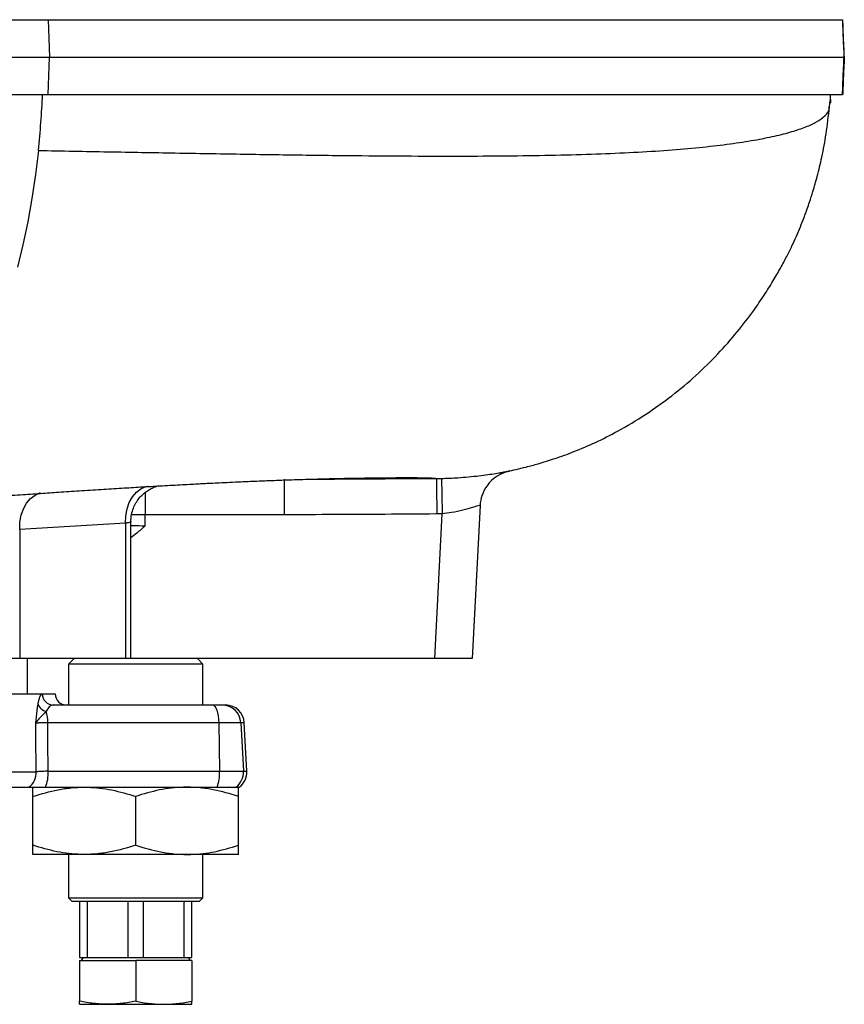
# Model space of a CAD drawing. Header units: millimetres. Extents: x 1568 to 5347, y 1283 to 6159.
# Tile 9 of 16: x 4906 to 5347, y 1556 to 2083. Entities that reach past the tile are written whole.
import ezdxf

# ---------------------------------------------------------------- set-up
doc = ezdxf.new("R2010")
doc.units = ezdxf.units.MM
doc.header["$LTSCALE"] = 2

msp = doc.modelspace()

# ---------------------------------------------------------------- linework, layer by layer
at = {"color": 7, "linetype": 'Continuous', "lineweight": 25}
for p, q in [((4921.06, 2082.87), (4921.63, 2062.87)), ((4921.06, 2082.87), (4921.08, 2082.87)), ((4921.08, 2082.87), (4921.65, 2062.87)), ((4921.06, 2042.87), (4921.63, 2062.87)), ((4921.08, 2042.87), (4921.65, 2062.87)), ((4921.63, 2062.87), (4921.65, 2062.87)), ((4921.06, 2042.87), (4921.08, 2042.87)), ((5339.64, 2040.18), (5339.64, 2042.87)), ((5339.64, 2040.18), (5339.64, 2038.37)), ((5339.12, 2035.84), (5339.44, 2038.5)), ((5339.48, 2038.37), (5339.64, 2038.37)), ((5168.09, 1841.32), (5168.04, 1841.36)), ((5047.23, 1836.87), (5047.23, 1817.91)), ((5127.88, 1740.87), (5131.94, 1818.38)), ((5131.94, 1818.38), (5129, 1818.33)), ((5152.14, 1822.78), (5147.85, 1740.87)), ((4962.32, 1813.32), (4905.75, 1809.92)), ((4962.32, 1813.32), (4962.32, 1740.87)), ((4965.25, 1740.87), (4965.25, 1814.18)), ((5047.23, 1817.91), (4972.94, 1817.91)), ((4905.75, 1809.92), (4905.75, 1740.87)), ((4905.75, 1740.87), (4891.61, 1740.87)), ((4962.32, 1740.87), (4905.75, 1740.87)), ((4909.85, 1722.07), (4909.85, 1740.87)), ((4934.85, 1740.87), (4931.85, 1737.87)), ((4965.25, 1740.87), (4962.32, 1740.87)), ((5127.88, 1740.87), (4965.25, 1740.87)), ((5003.85, 1737.87), (5000.85, 1740.87)), ((5147.85, 1740.87), (5127.88, 1740.87)), ((4931.85, 1737.87), (4931.85, 1716.07)), ((5003.85, 1737.87), (4931.85, 1737.87)), ((5003.85, 1716.07), (5003.85, 1737.87)), ((4728.85, 1722.07), (4924.77, 1722.07)), ((4924.77, 1721.96), (4924.77, 1722.07)), ((4923.83, 1716.07), (5008.86, 1716.07)), ((5008.86, 1716.07), (5014.16, 1716.07)), ((5014.16, 1716.07), (5015.95, 1716.07)), ((5012.28, 1706.59), (4920.8, 1706.59)), ((5012.28, 1706.59), (5012.74, 1680.59)), ((5024.12, 1706.59), (5012.28, 1706.59)), ((5024.12, 1706.59), (5025.48, 1680.59)), ((5027.3, 1680.59), (5025.94, 1706.59)), ((4920.97, 1680.59), (5012.74, 1680.59)), ((5012.74, 1680.59), (5025.48, 1680.59)), ((4766.89, 1672.07), (4910.69, 1672.07)), ((4919.61, 1672.07), (5011.38, 1672.07)), ((5011.38, 1672.07), (5021.51, 1672.07)), ((5021.51, 1672.07), (5023.31, 1672.07)), ((4912.85, 1640.98), (4912.85, 1667.15)), ((4967.85, 1640.98), (4967.85, 1667.15)), ((5022.85, 1640.98), (5022.85, 1667.15)), ((4940.35, 1636.07), (4912.85, 1636.07)), ((4931.85, 1636.07), (4931.85, 1612.87)), ((4995.35, 1636.07), (4940.35, 1636.07)), ((5022.85, 1636.07), (4995.35, 1636.07)), ((5003.85, 1612.87), (5003.85, 1636.07)), ((4931.85, 1612.87), (4933.85, 1610.87)), ((4931.85, 1612.87), (5003.85, 1612.87)), ((5001.85, 1610.87), (5003.85, 1612.87)), ((5001.85, 1610.87), (4933.85, 1610.87)), ((4937.85, 1610.87), (4937.85, 1580.87)), ((4942.03, 1580.87), (4942.03, 1610.87)), ((4963.68, 1610.87), (4963.68, 1580.87)), ((4972.03, 1580.87), (4972.03, 1610.87)), ((4993.68, 1610.87), (4993.68, 1580.87)), ((4997.85, 1580.87), (4997.85, 1610.87)), ((4937.85, 1580.87), (4942.03, 1580.87)), ((4937.85, 1579.27), (4937.85, 1557.56)), ((4937.85, 1579.27), (4967.85, 1579.27)), ((4939.66, 1580.87), (4938.74, 1579.27)), ((4942.03, 1580.87), (4963.68, 1580.87)), ((4963.68, 1580.87), (4972.03, 1580.87)), ((4967.85, 1579.27), (4967.85, 1557.56)), ((4997.85, 1579.27), (4967.85, 1579.27)), ((4972.03, 1580.87), (4993.68, 1580.87)), ((4993.68, 1580.87), (4997.85, 1580.87)), ((4996.96, 1579.27), (4996.04, 1580.87)), ((4997.85, 1579.27), (4997.85, 1557.56)), ((4937.85, 1555.87), (4952.85, 1555.87)), ((4952.85, 1555.87), (4982.85, 1555.87)), ((4982.85, 1555.87), (4997.85, 1555.87))]:
    msp.add_line(p, q, dxfattribs=at)
at = {"color": 8, "linetype": 'Continuous', "lineweight": 25}
for p, q in [((4972.94, 1830.03), (4972.94, 1817.91)), ((4917.91, 1721.96), (4924.77, 1721.96)), ((5025.94, 1706.59), (5024.12, 1706.59)), ((4770.89, 1680.24), (4914.61, 1680.24)), ((5025.48, 1680.59), (5027.3, 1680.59))]:
    msp.add_line(p, q, dxfattribs=at)
at = {"color": 7, "linetype": 'Continuous', "lineweight": 25, "flags": 128}
for points in [[(4915.77, 2012.87), (4914.22, 1999.92), (4912.31, 1987.16), (4910.05, 1974.64), (4907.45, 1962.38), (4904.52, 1950.42)], [(5131.46, 1837.33), (5131.47, 1836.95), (5131.5, 1835.88), (5131.55, 1834.14), (5131.61, 1831.8), (5131.68, 1828.95), (5131.76, 1825.68), (5131.85, 1822.12), (5131.94, 1818.38)], [(5008.86, 1716.07), (5009.5, 1715.89), (5010.13, 1715.35), (5010.7, 1714.49), (5011.21, 1713.32), (5011.64, 1711.89), (5011.97, 1710.25), (5012.18, 1708.46), (5012.28, 1706.59)], [(4914.61, 1680.24), (4914.47, 1700.21), (4914.43, 1706.24)]]:
    msp.add_lwpolyline(points, dxfattribs=at)
at = {"color": 8, "linetype": 'Continuous', "lineweight": 25, "flags": 128}
for points in [[(5059.21, 1836.89), (5074.26, 1836.92), (5101.31, 1837.06), (5128.8, 1837.28), (5128.8, 1837.28), (5128.8, 1837.28)], [(4905.75, 1809.92), (4905.89, 1813.85), (4906.58, 1817.62), (4907.78, 1821.09), (4909.46, 1824.13), (4911.54, 1826.61), (4913.95, 1828.44), (4916.6, 1829.55), (4916.82, 1829.61)], [(4962.32, 1813.32), (4962.5, 1817.23), (4963.21, 1820.98), (4964.43, 1824.45), (4966.12, 1827.48), (4968.21, 1829.96), (4970.62, 1831.8), (4973.25, 1832.93), (4974.19, 1833.15)]]:
    msp.add_lwpolyline(points, dxfattribs=at)
at = {"color": 7, "linetype": 'Continuous', "lineweight": 25}
for centre, radius, start, end in [((4446.47, 2062.34), 471.9, 353.9826, 357.6354), ((5172.12, 1821.73), 20, 144.1495, 176.9998), ((4923.87, 1722.02), 5.96, 180.6043, 269.6148), ((4930.77, 1722.07), 6, 181, 270), ((4921.06, 1718.35), 5.75, 197.8488, 258.7643), ((5014.15, 1706.08), 9.98, 2.9084, 89.9203), ((5015.95, 1706.07), 10, 3, 90), ((4897.68, 1706.47), 23.11, 0.3075, 15.6632), ((4904.53, 1680.04), 10.08, 307.7003, 1.1441), ((4899.89, 1679.59), 21.11, 339.112, 2.7121), ((4991.66, 1679.59), 21.11, 339.1126, 2.7116), ((5015.48, 1680.06), 10.01, 306.9871, 3.0142), ((5017.31, 1680.07), 10, 306.8699, 3)]:
    msp.add_arc(centre, radius, start, end, dxfattribs=at)
at = {"color": 8, "linetype": 'Continuous', "lineweight": 25}
for centre, radius, start, end in [((5172.12, 1821.73), 20, 101.6147, 144.1487), ((4975.3, 1461.35), 356.57, 90.3788, 91.5634)]:
    msp.add_arc(centre, radius, start, end, dxfattribs=at)
at = {"color": 7, "linetype": 'Continuous', "lineweight": 25}
for centre, major_axis, ratio, start_param, end_param in [((4417.85, 405.71), (0, 10685.44), 0.052408, 4.844383, 4.844938), ((4469.09, 3848.93), (-164.45, 9154.87), 0.04642, 4.472431, 4.475354)]:
    msp.add_ellipse(centre, major_axis=major_axis, ratio=ratio, start_param=start_param, end_param=end_param, dxfattribs=at)
for points, knots in [([(3836.44, 2082.87), (3848.6, 2082.87), (3872.91, 2082.87), (3910.39, 2082.87), (3948.51, 2082.87), (3987.77, 2082.87), (4028.1, 2082.87), (4069.5, 2082.87), (4111.38, 2082.87), (4153.67, 2082.87), (4196.32, 2082.87), (4239.24, 2082.87), (4282.37, 2082.87), (4326.02, 2082.87), (4370.15, 2082.87), (4414.68, 2082.87), (4459.1, 2082.87), (4502.98, 2082.87), (4546.25, 2082.87), (4588.86, 2082.87), (4631.07, 2082.87), (4673.54, 2082.87), (4716.17, 2082.87), (4758.87, 2082.87), (4800.86, 2082.87), (4841.97, 2082.87), (4882.19, 2082.87), (4908.11, 2082.87), (4921.06, 2082.87)], [0, 0, 0, 0, 0.036607, 0.073244, 0.109881, 0.146488, 0.184426, 0.222396, 0.260366, 0.298304, 0.336238, 0.374206, 0.412173, 0.450107, 0.489133, 0.528194, 0.567255, 0.606281, 0.644389, 0.682531, 0.720673, 0.758781, 0.79892, 0.839136, 0.879391, 0.919646, 0.959861, 1, 1, 1, 1]), ([(4921.08, 2082.87), (4927.9, 2082.87), (4941.55, 2082.87), (4968.42, 2082.87), (5001.11, 2082.87), (5038.76, 2082.87), (5074.67, 2082.87), (5108.66, 2082.87), (5140.62, 2082.87), (5170.51, 2082.87), (5198.28, 2082.87), (5223.86, 2082.87), (5247.18, 2082.87), (5266.67, 2082.87), (5282.8, 2082.87), (5296.08, 2082.87), (5307.86, 2082.87), (5318.27, 2082.87), (5327.2, 2082.87), (5334.59, 2082.87), (5340.23, 2082.87), (5344.36, 2082.87), (5345.56, 2082.87), (5346.18, 2082.87)], [0, 0, 0, 0, 0.027305, 0.054609, 0.109573, 0.164615, 0.219657, 0.274621, 0.329311, 0.384001, 0.438691, 0.493382, 0.548071, 0.60276, 0.645473, 0.688223, 0.730974, 0.773687, 0.818392, 0.86314, 0.907888, 0.952593, 1, 1, 1, 1]), ([(5346.18, 2082.87), (5346.23, 2081.17), (5346.34, 2077.71), (5346.59, 2070.96), (5346.85, 2065.85), (5346.99, 2062.87)], [0, 0, 0, 0, 0.2861654, 0.5828905, 1, 1, 1, 1]), ([(5347.1, 2062.87), (5347, 2064.91), (5346.8, 2068.79), (5346.56, 2074.35), (5346.39, 2079.03), (5346.3, 2081.72), (5346.26, 2082.87)], [0, 0, 0, 0, 0.285864, 0.541229, 0.804003, 1, 1, 1, 1]), ([(3836.64, 2062.87), (3848.74, 2062.87), (3872.93, 2062.87), (3910.21, 2062.87), (3948.13, 2062.87), (3987.25, 2062.87), (4027.54, 2062.87), (4068.97, 2062.87), (4110.89, 2062.87), (4153.23, 2062.87), (4195.91, 2062.87), (4238.88, 2062.87), (4282.05, 2062.87), (4325.74, 2062.87), (4369.91, 2062.87), (4414.49, 2062.87), (4458.96, 2062.87), (4502.89, 2062.87), (4546.2, 2062.87), (4588.86, 2062.87), (4631.11, 2062.87), (4673.63, 2062.87), (4716.34, 2062.87), (4759.13, 2062.87), (4801.19, 2062.87), (4842.38, 2062.87), (4882.68, 2062.87), (4908.65, 2062.87), (4921.63, 2062.87)], [0, 0, 0, 0, 0.036397, 0.072823, 0.109249, 0.145646, 0.183611, 0.22161, 0.259608, 0.297573, 0.335535, 0.37353, 0.411525, 0.449488, 0.488542, 0.527631, 0.566721, 0.605776, 0.643912, 0.682081, 0.720251, 0.758387, 0.798591, 0.838873, 0.879194, 0.919515, 0.959796, 1, 1, 1, 1]), ([(4921.65, 2062.87), (4930.57, 2062.87), (4939.56, 2062.87), (4957.21, 2062.87), (4965.91, 2062.87), (4991.65, 2062.87), (5008.33, 2062.87), (5056.84, 2062.87), (5087.15, 2062.87), (5143.34, 2062.87), (5169.22, 2062.87), (5216.22, 2062.87), (5237.35, 2062.87), (5274.39, 2062.87), (5290.3, 2062.87), (5316.4, 2062.87), (5326.61, 2062.87), (5341.07, 2062.87), (5345.44, 2062.87), (5346.99, 2062.87)], [0, 0, 0, 0, 0.03125, 0.03125, 0.0625, 0.0625, 0.125, 0.125, 0.25, 0.25, 0.375, 0.375, 0.5, 0.5, 0.625, 0.625, 0.75, 0.75, 0.8722161, 0.8722161, 0.8722161, 0.8722161]), ([(5346.18, 2042.87), (5346.23, 2044.56), (5346.34, 2048.02), (5346.59, 2054.77), (5346.85, 2059.88), (5346.99, 2062.87)], [0, 0, 0, 0, 0.2861654, 0.5828905, 1, 1, 1, 1]), ([(5347.1, 2062.87), (5347, 2060.82), (5346.8, 2056.94), (5346.56, 2051.38), (5346.39, 2046.7), (5346.3, 2044.01), (5346.26, 2042.87)], [0, 0, 0, 0, 0.285864, 0.541229, 0.804003, 1, 1, 1, 1]), ([(3836.44, 2042.87), (3848.6, 2042.87), (3872.91, 2042.87), (3910.39, 2042.87), (3948.51, 2042.87), (3987.77, 2042.87), (4028.1, 2042.87), (4069.5, 2042.87), (4111.38, 2042.87), (4153.68, 2042.87), (4196.32, 2042.87), (4239.24, 2042.87), (4282.37, 2042.87), (4326.02, 2042.87), (4370.15, 2042.87), (4414.68, 2042.87), (4459.1, 2042.87), (4502.98, 2042.87), (4546.25, 2042.87), (4588.87, 2042.87), (4631.07, 2042.87), (4673.54, 2042.87), (4716.17, 2042.87), (4758.88, 2042.87), (4800.86, 2042.87), (4841.97, 2042.87), (4882.19, 2042.87), (4908.11, 2042.87), (4921.06, 2042.87)], [0, 0, 0, 0, 0.036607, 0.073244, 0.109881, 0.146488, 0.184426, 0.222396, 0.260366, 0.298303, 0.336238, 0.374205, 0.412172, 0.450107, 0.489132, 0.528193, 0.567254, 0.60628, 0.644388, 0.68253, 0.720672, 0.75878, 0.798919, 0.839135, 0.87939, 0.919645, 0.959861, 1, 1, 1, 1]), ([(4921.08, 2042.87), (4927.9, 2042.87), (4941.55, 2042.87), (4968.43, 2042.87), (5001.11, 2042.87), (5038.76, 2042.87), (5074.68, 2042.87), (5108.66, 2042.87), (5140.62, 2042.87), (5170.51, 2042.87), (5198.28, 2042.87), (5223.86, 2042.87), (5247.18, 2042.87), (5266.67, 2042.87), (5282.8, 2042.87), (5296.08, 2042.87), (5307.86, 2042.87), (5318.27, 2042.87), (5327.2, 2042.87), (5334.59, 2042.87), (5340.23, 2042.87), (5344.36, 2042.87), (5345.56, 2042.87), (5346.18, 2042.87)], [0, 0, 0, 0, 0.027305, 0.054609, 0.109573, 0.164615, 0.219658, 0.274622, 0.329312, 0.384002, 0.438692, 0.493383, 0.548072, 0.602762, 0.645475, 0.688225, 0.730975, 0.773688, 0.818394, 0.863142, 0.907889, 0.952595, 1, 1, 1, 1]), ([(5339.48, 2038.44), (5339.48, 2038.42), (5339.45, 2038.33), (5339.49, 2038.84), (5339.59, 2039.73), (5339.64, 2040.18)], [0, 0, 0, 0, 0.132969, 0.560239, 1, 1, 1, 1]), ([(4915.77, 2012.87), (4928.27, 2012.64), (4953.24, 2012.18), (4989.21, 2011.53), (5023.93, 2010.94), (5057.22, 2010.44), (5089.01, 2010.08), (5119.24, 2009.87), (5147.01, 2009.86), (5172.43, 2010.05), (5195.57, 2010.44), (5217.13, 2011.08), (5237.04, 2011.97), (5255.22, 2013.16), (5271.62, 2014.64), (5286.23, 2016.37), (5299.04, 2018.35), (5310.05, 2020.54), (5319.29, 2022.91), (5326.75, 2025.45), (5332.85, 2028.29), (5337.02, 2031.43), (5339.06, 2034.01), (5338.92, 2035.5), (5338.89, 2035.82)], [0, 0, 0, 0, 0.049526, 0.098966, 0.148293, 0.197497, 0.246575, 0.295539, 0.344407, 0.389139, 0.433832, 0.47851, 0.523185, 0.567851, 0.612512, 0.657177, 0.701851, 0.746531, 0.791211, 0.835881, 0.880529, 0.933097, 0.985623, 1, 1, 1, 1]), ([(5162.63, 1840.36), (5163.17, 1840.46), (5164.41, 1840.68), (5167.25, 1841.24), (5171.65, 1842.18), (5177.15, 1843.49), (5184.07, 1845.36), (5192.62, 1848.02), (5202.9, 1851.78), (5214.17, 1856.62), (5227.08, 1863.13), (5240.82, 1871.36), (5254.81, 1881.36), (5267.69, 1892.2), (5279.37, 1903.67), (5289.63, 1915.33), (5297.8, 1925.98), (5304.08, 1935.14), (5308.85, 1942.73), (5312.9, 1949.74), (5316.32, 1956.15), (5319.05, 1961.65), (5321.35, 1966.67), (5323.54, 1971.82), (5325.22, 1976.08), (5326.44, 1979.35), (5327.42, 1982.09), (5328.74, 1985.91), (5330.57, 1991.65), (5332.85, 1999.67), (5335.3, 2009.93), (5337.63, 2022.33), (5338.62, 2031.36), (5339.15, 2036.18)], [0, 0, 0, 0, 0.008544, 0.019481, 0.036459, 0.056005, 0.0791, 0.111626, 0.149549, 0.193015, 0.238959, 0.299481, 0.358921, 0.417033, 0.473595, 0.528118, 0.577606, 0.611201, 0.642093, 0.670658, 0.69735, 0.722701, 0.746026, 0.766514, 0.784893, 0.793614, 0.802201, 0.815013, 0.83637, 0.866015, 0.903557, 0.948455, 1, 1, 1, 1]), ([(5131.46, 1837.33), (5134.42, 1837.44), (5139.45, 1837.62), (5146.17, 1838.18), (5151.59, 1838.75), (5156.44, 1839.39), (5160.53, 1840), (5163.86, 1840.56), (5166.24, 1840.99), (5167.63, 1841.25), (5167.81, 1841.27), (5167.88, 1841.29)], [0, 0, 0, 0, 0.1549607, 0.2632419, 0.375042, 0.4841632, 0.5963453, 0.7072329, 0.8209765, 0.933751, 1, 1, 1, 1]), ([(4801.88, 1821.18), (4807.01, 1821.56), (4816.66, 1822.26), (4830.02, 1823.23), (4841.44, 1824.05), (4850.93, 1824.74), (4858.58, 1825.29), (4864.47, 1825.71), (4868.99, 1826.03), (4872.86, 1826.3), (4878.43, 1826.69), (4886.26, 1827.24), (4896.56, 1827.96), (4907.31, 1828.7), (4917.93, 1829.42), (4928.45, 1830.12), (4939.36, 1830.83), (4950.61, 1831.55), (4961.45, 1832.22), (4971.49, 1832.82), (4979.59, 1833.29), (4986.26, 1833.67), (4991.55, 1833.96), (4996.47, 1834.22), (5000.67, 1834.44), (5004.43, 1834.64), (5008.33, 1834.83), (5013.01, 1835.06), (5018.38, 1835.32), (5023.98, 1835.57), (5029.19, 1835.8), (5033.8, 1835.99), (5038.38, 1836.17), (5043.19, 1836.35), (5048.62, 1836.55), (5054.43, 1836.74), (5060.62, 1836.93), (5067.29, 1837.12), (5073.78, 1837.29), (5078.85, 1837.38), (5081, 1837.41), (5082.07, 1837.43)], [0, 0, 0, 0, 0.040657, 0.0763278, 0.1070433, 0.1328936, 0.1536559, 0.1698688, 0.1815909, 0.1912447, 0.2023634, 0.2285002, 0.2577506, 0.29104, 0.3225725, 0.3524527, 0.3867407, 0.4239355, 0.4594942, 0.4929439, 0.5253277, 0.5439612, 0.5640956, 0.5828994, 0.5985986, 0.6116204, 0.6263968, 0.6441423, 0.6670824, 0.6915427, 0.7142168, 0.735078, 0.7541381, 0.7796989, 0.804804, 0.8306163, 0.8601496, 0.8936046, 0.9295154, 0.9649396, 1, 1, 1, 1]), ([(5069.01, 1837.16), (5072.42, 1837.24), (5081.04, 1837.42), (5092.39, 1837.6), (5103.8, 1837.74), (5113.23, 1837.78), (5120.62, 1837.75), (5125.66, 1837.64), (5128.59, 1837.49), (5128.73, 1837.35), (5128.8, 1837.28)], [0, 0, 0, 0, 0.078588, 0.19814, 0.318792, 0.45279, 0.588073, 0.724495, 0.861852, 1, 1, 1, 1]), ([(5128.8, 1837.28), (5128.8, 1837.28), (5129.68, 1837.28), (5130.57, 1837.31), (5131.46, 1837.33)], [0, 0, 0, 0, 0.000045, 1, 1, 1, 1]), ([(5128.8, 1837.28), (5128.8, 1837.05), (5128.81, 1836.59), (5128.85, 1833.11), (5128.9, 1828.01), (5128.95, 1823.07), (5128.99, 1819.78), (5129, 1818.69), (5129, 1818.33)], [0, 0, 0, 0, 0.2228359, 0.4456716, 0.6685068, 0.8913425, 0.9646029, 1, 1, 1, 1]), ([(4965.33, 1814.17), (4965.32, 1814.91), (4965.3, 1816.82), (4965.97, 1819.76), (4967.13, 1822.83), (4968.7, 1825.51), (4970.54, 1827.79), (4972.55, 1829.66), (4974.63, 1831.13), (4976.63, 1832.2), (4978.39, 1832.91), (4979.34, 1833.18), (4979.75, 1833.3)], [0, 0, 0, 0, 0.084855, 0.2169192, 0.3412564, 0.4589307, 0.5703472, 0.6754315, 0.7735621, 0.8631396, 0.9411165, 1, 1, 1, 1]), ([(5129, 1818.33), (5128.85, 1818.33), (5119.67, 1818.24), (5101.44, 1818.09), (5074.34, 1817.94), (5056.26, 1817.92), (5047.23, 1817.91)], [0, 0, 0, 0, 0.005559, 0.33704, 0.66852, 1, 1, 1, 1]), ([(5152.14, 1822.78), (5151.93, 1822.8), (5151.51, 1822.85), (5148.14, 1821.78), (5143.18, 1820.35), (5137.49, 1819.06), (5133.57, 1818.58), (5131.94, 1818.38)], [0, 0, 0, 0, 0.206855, 0.414725, 0.627234, 0.8448, 1, 1, 1, 1]), ([(4972.98, 1812.03), (4972.97, 1812.02), (4971.48, 1810.69), (4968.99, 1808.44), (4966.33, 1806.41), (4965.25, 1805.59)], [0, 0, 0, 0, 0.003969, 0.595843, 1, 1, 1, 1]), ([(4915.58, 1716.58), (4915.73, 1717.33), (4916.03, 1718.85), (4916.76, 1721.04), (4917.42, 1721.92), (4917.86, 1721.96), (4917.91, 1721.96)], [0, 0, 0, 0, 0.22595, 0.460395, 0.943088, 1, 1, 1, 1]), ([(4914.43, 1706.24), (4914.43, 1706.25), (4914.44, 1706.41), (4914.55, 1707.7), (4914.76, 1710.17), (4915.11, 1713.58), (4915.43, 1715.58), (4915.58, 1716.58)], [0, 0, 0, 0, 0.002882, 0.041622, 0.348622, 0.674699, 1, 1, 1, 1]), ([(4923.83, 1716.07), (4923.06, 1715.91), (4921.67, 1715.62), (4920.48, 1713.61), (4919.94, 1712.71)], [0, 0, 0, 0, 0.5499504, 1, 1, 1, 1]), ([(4919.94, 1712.71), (4919.28, 1712), (4917.95, 1710.6), (4915.86, 1708.5), (4914.81, 1707.12), (4914.47, 1706.34), (4914.43, 1706.25), (4914.43, 1706.24)], [0, 0, 0, 0, 0.300084, 0.599405, 0.949898, 0.997712, 1, 1, 1, 1]), ([(4920.8, 1706.59), (4920.51, 1706.59), (4919.18, 1706.57), (4917.07, 1706.5), (4915.19, 1706.38), (4914.66, 1706.28), (4914.43, 1706.24)], [0, 0, 0, 0, 0.0915, 0.42224, 0.75342, 1, 1, 1, 1]), ([(4920.97, 1680.59), (4920.68, 1680.59), (4919.35, 1680.57), (4917.24, 1680.5), (4915.37, 1680.38), (4914.83, 1680.28), (4914.61, 1680.24)], [0, 0, 0, 0, 0.092373, 0.423945, 0.755959, 1, 1, 1, 1]), ([(4910.69, 1672.07), (4911.22, 1672.07), (4912.24, 1672.07), (4915.55, 1672.07), (4918.29, 1672.07), (4919.61, 1672.07)], [0, 0, 0, 0, 0.359519, 0.692822, 1, 1, 1, 1]), ([(4912.85, 1667.15), (4917.32, 1668.49), (4924.06, 1670.51), (4933.31, 1671.85), (4938, 1672), (4940.35, 1672.07)], [0, 0, 0, 0, 0.495255, 0.747651, 1, 1, 1, 1]), ([(4912.85, 1667.15), (4912.85, 1667.76), (4912.85, 1669.47), (4912.85, 1671.56), (4912.85, 1671.9), (4912.85, 1672.07)], [0, 0, 0, 0, 0.211862, 0.603333, 1, 1, 1, 1]), ([(4940.35, 1672.07), (4941, 1672.06), (4945.94, 1672.02), (4955.25, 1670.94), (4963.62, 1668.42), (4967.85, 1667.15)], [0, 0, 0, 0, 0.070113, 0.530796, 1, 1, 1, 1]), ([(4995.35, 1672.07), (4994.7, 1672.06), (4989.76, 1672.02), (4980.46, 1670.94), (4972.08, 1668.42), (4967.85, 1667.15)], [0, 0, 0, 0, 0.070113, 0.530797, 1, 1, 1, 1]), ([(5022.85, 1667.15), (5018.39, 1668.49), (5011.64, 1670.51), (5002.39, 1671.85), (4997.7, 1672), (4995.35, 1672.07)], [0, 0, 0, 0, 0.495254, 0.74765, 1, 1, 1, 1]), ([(5022.85, 1667.15), (5022.85, 1667.76), (5022.85, 1669.47), (5022.85, 1671.56), (5022.85, 1671.9), (5022.85, 1672.07)], [0, 0, 0, 0, 0.211862, 0.603333, 1, 1, 1, 1]), ([(4940.35, 1636.07), (4939.7, 1636.07), (4934.76, 1636.12), (4925.46, 1637.19), (4917.08, 1639.71), (4912.85, 1640.98)], [0, 0, 0, 0, 0.070113, 0.530795, 1, 1, 1, 1]), ([(4912.85, 1636.07), (4912.85, 1636.23), (4912.85, 1636.57), (4912.85, 1638.65), (4912.85, 1640.38), (4912.85, 1640.98)], [0, 0, 0, 0, 0.391124, 0.788139, 1, 1, 1, 1]), ([(4967.85, 1640.98), (4963.39, 1639.64), (4956.64, 1637.63), (4947.39, 1636.28), (4942.7, 1636.14), (4940.35, 1636.07)], [0, 0, 0, 0, 0.4952542, 0.7476497, 1, 1, 1, 1]), ([(4967.85, 1640.98), (4972.32, 1639.64), (4979.06, 1637.63), (4988.31, 1636.28), (4993, 1636.14), (4995.35, 1636.07)], [0, 0, 0, 0, 0.495255, 0.747651, 1, 1, 1, 1]), ([(4995.35, 1636.07), (4996, 1636.07), (5000.94, 1636.12), (5010.25, 1637.19), (5018.62, 1639.71), (5022.85, 1640.98)], [0, 0, 0, 0, 0.070113, 0.530796, 1, 1, 1, 1]), ([(5022.85, 1636.07), (5022.85, 1636.23), (5022.85, 1636.57), (5022.85, 1638.65), (5022.85, 1640.38), (5022.85, 1640.98)], [0, 0, 0, 0, 0.391124, 0.788139, 1, 1, 1, 1]), ([(4952.85, 1555.87), (4950.35, 1555.95), (4945.31, 1556.12), (4940.35, 1557.07), (4937.85, 1557.56)], [0, 0, 0, 0, 0.497782, 1, 1, 1, 1]), ([(4937.85, 1555.87), (4937.85, 1556.06), (4937.85, 1556.31), (4937.85, 1557.31), (4937.85, 1557.56)], [0, 0, 0, 0, 0.755296, 1, 1, 1, 1]), ([(4967.85, 1557.56), (4965.38, 1557.08), (4960.41, 1556.12), (4955.38, 1555.95), (4952.85, 1555.87)], [0, 0, 0, 0, 0.498113, 1, 1, 1, 1]), ([(4967.85, 1557.56), (4970.33, 1557.08), (4975.29, 1556.12), (4980.32, 1555.95), (4982.85, 1555.87)], [0, 0, 0, 0, 0.498113, 1, 1, 1, 1]), ([(4982.85, 1555.87), (4985.36, 1555.95), (4990.39, 1556.12), (4995.36, 1557.07), (4997.85, 1557.56)], [0, 0, 0, 0, 0.497781, 1, 1, 1, 1]), ([(4997.85, 1555.87), (4997.85, 1556.06), (4997.85, 1556.31), (4997.85, 1557.31), (4997.85, 1557.56)], [0, 0, 0, 0, 0.755296, 1, 1, 1, 1])]:
    msp.add_open_spline(points, degree=3, knots=knots, dxfattribs=at)
at = {"color": 8, "linetype": 'Continuous', "lineweight": 25}
for points, knots in [([(4965.13, 1814.17), (4965.16, 1814.12), (4965.3, 1813.92), (4964.43, 1813.69), (4963.03, 1813.44), (4962.32, 1813.32)], [0, 0, 0, 0, 0.13743, 0.568696, 1, 1, 1, 1]), ([(4965.25, 1812.14), (4967.22, 1812.1), (4969.74, 1812.05), (4972.39, 1812.03), (4972.98, 1812.03)], [0, 0, 0, 0, 0.77867, 1, 1, 1, 1])]:
    msp.add_open_spline(points, degree=3, knots=knots, dxfattribs=at)

doc.saveas('drawing.dxf')
